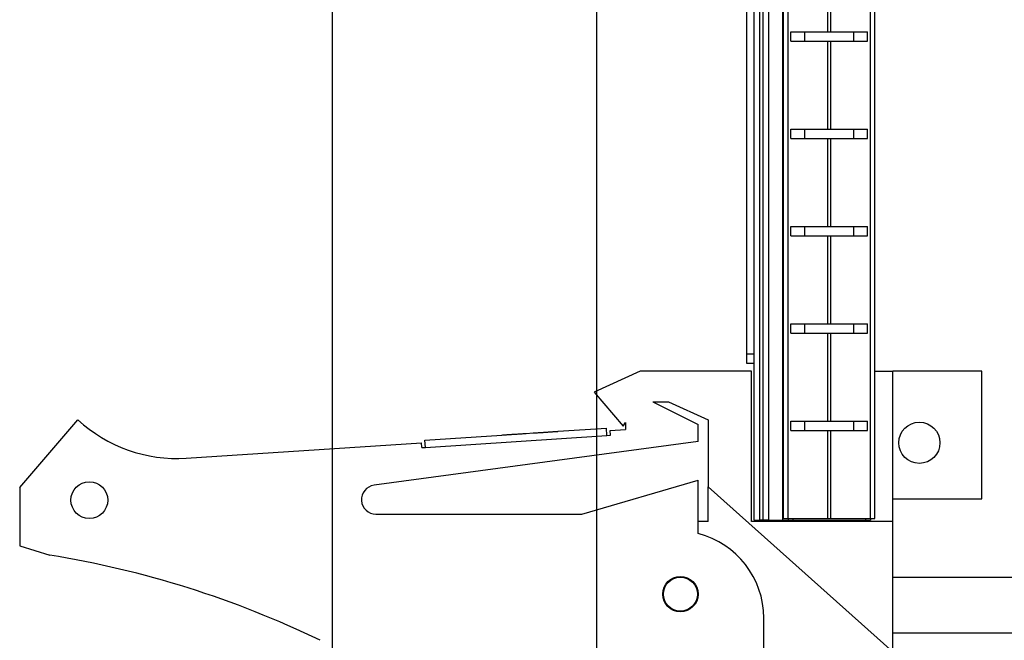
# Model space of a CAD drawing. Header units: inches. Extents: x 1 to 17.9, y 6 to 16.7.
# Tile 12 of 27: x 9.4 to 11.5, y 10 to 11.3. Entities that reach past the tile are written whole.
import ezdxf

# ---------------------------------------------------------------- set-up
doc = ezdxf.new("R2010")
doc.units = ezdxf.units.IN
doc.header["$MEASUREMENT"] = 0
doc.layers.add('1', color=7, linetype='Continuous')
doc.styles.add('CONVERTER_11', font='txt.shx', dxfattribs={"width": 0.9})
doc.dimstyles.new('ME10_DIM_11', dxfattribs={"dimtxt": 0.137795, "dimasz": 0.18, "dimexe": 0.079921, "dimexo": 0.05, "dimgap": 0.1, "dimtad": 1, "dimzin": 4, "dimdsep": 46, "dimtxsty": 'CONVERTER_11', "dimsah": 1, "dimcen": 0.09, "dimclrd": 140, "dimclre": 140, "dimclrt": 4, "dimadec": 0, "dimazin": 0, "dimtfac": 1, "dimtdec": 4, "dimtix": 1, "dimtofl": 0, "dimtmove": 0, "dimatfit": 0, "dimfxl": 1, "dimtolj": 1, "dimtzin": 0, "dimarcsym": 0})
doc.dimstyles.new('ME10_DIM_12', dxfattribs={"dimtxt": 0.137795, "dimasz": 0.18, "dimexe": 0.079921, "dimexo": 0.05, "dimgap": 0.1, "dimtad": 1, "dimzin": 4, "dimdsep": 46, "dimtxsty": 'CONVERTER_11', "dimsah": 1, "dimcen": 0.09, "dimclrd": 140, "dimclre": 140, "dimclrt": 4, "dimadec": 0, "dimazin": 0, "dimtfac": 1, "dimtdec": 4, "dimtix": 1, "dimtofl": 0, "dimtmove": 0, "dimatfit": 0, "dimfxl": 1, "dimtolj": 1, "dimtzin": 0, "dimarcsym": 0})

# ---------------------------------------------------------------- blocks, each defined once
blk = doc.blocks.new('frontpanel-preamp-26_5ghz-pxie-5698__7', base_point=(9.4294, 9.581))
at = {"color": 124, "linetype": 'Continuous'}
for p, q in [((10.9564, 10.2759), (10.9564, 14.7189)), ((10.9624, 14.7189), (10.9624, 10.2759)), ((11.0144, 10.2789), (11.0144, 14.2789)), ((11.0036, 10.2759), (11.0037, 13.8159)), ((11.1845, 10.2789), (11.1844, 13.815)), ((11.0963, 11.2836), (11.0963, 11.4656)), ((11.1026, 11.2836), (11.1026, 11.4656)), ((11.0963, 11.0827), (11.0963, 11.2646)), ((11.1026, 11.0827), (11.1026, 11.2646)), ((11.0963, 10.8817), (11.0963, 11.0637)), ((11.1026, 10.8817), (11.1026, 11.0637)), ((11.0963, 10.6808), (11.0963, 10.8627)), ((11.1026, 10.6808), (11.1026, 10.8627)), ((11.0963, 10.4798), (11.0963, 10.6618)), ((11.1026, 10.4798), (11.1026, 10.6618)), ((10.9294, 10.6189), (10.9444, 10.6189)), ((11.0963, 10.2789), (11.0963, 10.4608)), ((11.1026, 10.2789), (11.1026, 10.4608)), ((11.0244, 10.2789), (11.0244, 10.2759)), ((11.1744, 10.2789), (11.1744, 10.2759))]:
    blk.add_line(p, q, dxfattribs=at)
at = {"color": 7, "linetype": 'Continuous'}
for p, q in [((10.9744, 14.7189), (10.9744, 10.2759)), ((11.0054, 10.2789), (11.0054, 14.2789)), ((11.1934, 10.2789), (11.1934, 14.2789)), ((10.9294, 10.6189), (10.9294, 12.0636)), ((10.9444, 10.6189), (10.9444, 11.6714)), ((11.0202, 11.2836), (11.0489, 11.2836)), ((11.0202, 11.2646), (11.0202, 11.2836)), ((11.0489, 11.2646), (11.0489, 11.2836)), ((11.0489, 11.2836), (11.0963, 11.2836)), ((11.0963, 11.2836), (11.1026, 11.2836)), ((11.1026, 11.2836), (11.15, 11.2836)), ((11.15, 11.2836), (11.1787, 11.2836)), ((11.15, 11.2646), (11.15, 11.2836)), ((11.1787, 11.2646), (11.1787, 11.2836)), ((11.0202, 11.2646), (11.0489, 11.2646)), ((11.0489, 11.2646), (11.0963, 11.2646)), ((11.0963, 11.2646), (11.1026, 11.2646)), ((11.1026, 11.2646), (11.15, 11.2646)), ((11.15, 11.2646), (11.1787, 11.2646)), ((11.0202, 11.0827), (11.0489, 11.0827)), ((11.0202, 11.0637), (11.0202, 11.0827)), ((11.0489, 11.0637), (11.0489, 11.0827)), ((11.0489, 11.0827), (11.0963, 11.0827)), ((11.0963, 11.0827), (11.1026, 11.0827)), ((11.1026, 11.0827), (11.15, 11.0827)), ((11.15, 11.0827), (11.1787, 11.0827)), ((11.15, 11.0637), (11.15, 11.0827)), ((11.1787, 11.0637), (11.1787, 11.0827)), ((11.0202, 11.0637), (11.0489, 11.0637)), ((11.0489, 11.0637), (11.0963, 11.0637)), ((11.0963, 11.0637), (11.1026, 11.0637)), ((11.1026, 11.0637), (11.15, 11.0637)), ((11.15, 11.0637), (11.1787, 11.0637)), ((11.0202, 10.8817), (11.0489, 10.8817)), ((11.0202, 10.8627), (11.0202, 10.8817)), ((11.0489, 10.8627), (11.0489, 10.8817)), ((11.0489, 10.8817), (11.0963, 10.8817)), ((11.0963, 10.8817), (11.1026, 10.8817)), ((11.1026, 10.8817), (11.15, 10.8817)), ((11.15, 10.8817), (11.1787, 10.8817)), ((11.15, 10.8627), (11.15, 10.8817)), ((11.1787, 10.8627), (11.1787, 10.8817)), ((11.0202, 10.8627), (11.0489, 10.8627)), ((11.0489, 10.8627), (11.0963, 10.8627)), ((11.0963, 10.8627), (11.1026, 10.8627)), ((11.1026, 10.8627), (11.15, 10.8627)), ((11.15, 10.8627), (11.1787, 10.8627)), ((11.0202, 10.6808), (11.0489, 10.6808)), ((11.0202, 10.6618), (11.0202, 10.6808)), ((11.0489, 10.6808), (11.0963, 10.6808)), ((11.0489, 10.6618), (11.0489, 10.6808)), ((11.0963, 10.6808), (11.1026, 10.6808)), ((11.1026, 10.6808), (11.15, 10.6808)), ((11.15, 10.6808), (11.1787, 10.6808)), ((11.15, 10.6618), (11.15, 10.6808)), ((11.1787, 10.6618), (11.1787, 10.6808)), ((11.0202, 10.6618), (11.0489, 10.6618)), ((11.0489, 10.6618), (11.0963, 10.6618)), ((11.0963, 10.6618), (11.1026, 10.6618)), ((11.1026, 10.6618), (11.15, 10.6618)), ((11.15, 10.6618), (11.1787, 10.6618)), ((10.9294, 10.5989), (10.9294, 10.6189)), ((10.9444, 10.6102), (10.9444, 10.6189)), ((10.9444, 10.5989), (10.9444, 10.6102)), ((10.7094, 10.583), (10.6144, 10.54)), ((10.9394, 10.583), (10.7094, 10.583)), ((10.9444, 10.5989), (10.9294, 10.5989)), ((10.9394, 10.273), (10.9394, 10.583)), ((10.9444, 10.2759), (10.9444, 10.5989)), ((11.1934, 10.583), (11.2304, 10.583)), ((11.2304, 10.32), (11.2304, 10.583)), ((11.4144, 10.583), (11.2304, 10.583)), ((11.4144, 10.32), (11.4144, 10.583)), ((10.6144, 10.54), (10.6744, 10.47)), ((10.7354, 10.52), (10.8294, 10.473)), ((10.7354, 10.52), (10.7676, 10.52)), ((10.7676, 10.52), (10.8494, 10.483)), ((9.4294, 10.343), (9.5494, 10.483)), ((10.8494, 10.483), (10.8494, 10.3446)), ((10.5401, 10.4591), (10.6397, 10.4654)), ((10.6407, 10.4504), (10.6397, 10.4654)), ((10.6475, 10.4609), (10.6794, 10.463)), ((10.6481, 10.4509), (10.6475, 10.4609)), ((10.6744, 10.47), (10.6794, 10.4775)), ((10.6794, 10.4775), (10.6794, 10.463)), ((10.8294, 10.438), (10.8294, 10.473)), ((11.0202, 10.4798), (11.0489, 10.4798)), ((11.0202, 10.4608), (11.0202, 10.4798)), ((11.0202, 10.4608), (11.0489, 10.4608)), ((11.0489, 10.4798), (11.0963, 10.4798)), ((11.0489, 10.4608), (11.0489, 10.4798)), ((11.0489, 10.4608), (11.0963, 10.4608)), ((11.0963, 10.4798), (11.1026, 10.4798)), ((11.0963, 10.4608), (11.1026, 10.4608)), ((11.1026, 10.4798), (11.15, 10.4798)), ((11.1026, 10.4608), (11.15, 10.4608)), ((11.15, 10.4798), (11.1787, 10.4798)), ((11.15, 10.4608), (11.15, 10.4798)), ((11.15, 10.4608), (11.1787, 10.4608)), ((11.1787, 10.4608), (11.1787, 10.4798)), ((10.2655, 10.4409), (10.4239, 10.4514)), ((10.2665, 10.4259), (10.2655, 10.4409)), ((10.2665, 10.4259), (10.6407, 10.4504)), ((10.4239, 10.4514), (10.4262, 10.4516)), ((10.4262, 10.4516), (10.4267, 10.4516)), ((10.4267, 10.4516), (10.4272, 10.4517)), ((10.4272, 10.4517), (10.4278, 10.4517)), ((10.4278, 10.4517), (10.4283, 10.4517)), ((10.4283, 10.4517), (10.4289, 10.4518)), ((10.4289, 10.4518), (10.4296, 10.4518)), ((10.4296, 10.4518), (10.4302, 10.4519)), ((10.4302, 10.4519), (10.4309, 10.4519)), ((10.4309, 10.4519), (10.4316, 10.4519)), ((10.4316, 10.4519), (10.4323, 10.452)), ((10.4323, 10.452), (10.433, 10.452)), ((10.433, 10.452), (10.4337, 10.4521)), ((10.4337, 10.4521), (10.4348, 10.4522)), ((10.4348, 10.4522), (10.436, 10.4522)), ((10.436, 10.4522), (10.4372, 10.4523)), ((10.4372, 10.4523), (10.4385, 10.4524)), ((10.4385, 10.4524), (10.4398, 10.4525)), ((10.4398, 10.4525), (10.4412, 10.4526)), ((10.4412, 10.4526), (10.4426, 10.4527)), ((10.4426, 10.4527), (10.4441, 10.4528)), ((10.4441, 10.4528), (10.4456, 10.4529)), ((10.4456, 10.4529), (10.4471, 10.453)), ((10.4471, 10.453), (10.4488, 10.4531)), ((10.4488, 10.4531), (10.4504, 10.4532)), ((10.4504, 10.4532), (10.4522, 10.4533)), ((10.4522, 10.4533), (10.4541, 10.4534)), ((10.4541, 10.4534), (10.456, 10.4535)), ((10.456, 10.4535), (10.4579, 10.4537)), ((10.4579, 10.4537), (10.4599, 10.4538)), ((10.4599, 10.4538), (10.4619, 10.4539)), ((10.4619, 10.4539), (10.4628, 10.454)), ((10.4628, 10.454), (10.4639, 10.4541)), ((10.4639, 10.4541), (10.466, 10.4542)), ((10.466, 10.4542), (10.468, 10.4543)), ((10.468, 10.4543), (10.4701, 10.4545)), ((10.4701, 10.4545), (10.4722, 10.4546)), ((10.4722, 10.4546), (10.4743, 10.4547)), ((10.4743, 10.4547), (10.489, 10.4557)), ((10.489, 10.4557), (10.4912, 10.4559)), ((10.4912, 10.4559), (10.4933, 10.456)), ((10.4933, 10.456), (10.4953, 10.4561)), ((10.4953, 10.4561), (10.4974, 10.4563)), ((10.4974, 10.4563), (10.4994, 10.4564)), ((10.4994, 10.4564), (10.5014, 10.4565)), ((10.5014, 10.4565), (10.5027, 10.4566)), ((10.5027, 10.4566), (10.5033, 10.4566)), ((10.5033, 10.4566), (10.5053, 10.4568)), ((10.5053, 10.4568), (10.5072, 10.4569)), ((10.5072, 10.4569), (10.509, 10.457)), ((10.509, 10.457), (10.5108, 10.4571)), ((10.5108, 10.4571), (10.5126, 10.4572)), ((10.5126, 10.4572), (10.5142, 10.4574)), ((10.5142, 10.4574), (10.5159, 10.4575)), ((10.5159, 10.4575), (10.5175, 10.4576)), ((10.5175, 10.4576), (10.5191, 10.4577)), ((10.5191, 10.4577), (10.5206, 10.4578)), ((10.5206, 10.4578), (10.5221, 10.4579)), ((10.5221, 10.4579), (10.5236, 10.458)), ((10.5236, 10.458), (10.525, 10.4581)), ((10.525, 10.4581), (10.5264, 10.4582)), ((10.5264, 10.4582), (10.5277, 10.4582)), ((10.5277, 10.4582), (10.5289, 10.4583)), ((10.5289, 10.4583), (10.5302, 10.4584)), ((10.5302, 10.4584), (10.5316, 10.4585)), ((10.5316, 10.4585), (10.5329, 10.4586)), ((10.5329, 10.4586), (10.5342, 10.4587)), ((10.5342, 10.4587), (10.5353, 10.4587)), ((10.5353, 10.4587), (10.5363, 10.4588)), ((10.5363, 10.4588), (10.5373, 10.4589)), ((10.5373, 10.4589), (10.5381, 10.4589)), ((10.5381, 10.4589), (10.5389, 10.459)), ((10.5389, 10.459), (10.5395, 10.459)), ((10.5395, 10.459), (10.5401, 10.4591)), ((10.6407, 10.4504), (10.6481, 10.4509)), ((9.773, 10.4036), (10.2583, 10.4354)), ((10.8294, 10.438), (10.1604, 10.3477)), ((10.259, 10.4254), (10.2583, 10.4354)), ((10.259, 10.4254), (10.2665, 10.4259)), ((9.4294, 10.343), (9.4294, 10.223)), ((10.5894, 10.288), (10.8294, 10.358)), ((10.8294, 10.273), (10.8294, 10.358)), ((11.2304, 10.004), (10.8494, 10.3446)), ((10.8494, 10.273), (10.8494, 10.3446)), ((11.2304, 10.273), (11.2304, 10.32)), ((11.2304, 10.32), (11.4144, 10.32)), ((10.1644, 10.288), (10.5894, 10.288)), ((11.0054, 10.2789), (11.0144, 10.2789)), ((11.0144, 10.2789), (11.0144, 10.2759)), ((11.0144, 10.2789), (11.0963, 10.2789)), ((11.0963, 10.2789), (11.1026, 10.2789)), ((11.1026, 10.2789), (11.1845, 10.2789)), ((11.1845, 10.2789), (11.1844, 10.2759)), ((11.1845, 10.2789), (11.1934, 10.2789)), ((10.8294, 10.248), (10.8294, 10.273)), ((10.8494, 10.273), (10.8294, 10.273)), ((11.0444, 10.273), (10.9394, 10.273)), ((10.9444, 10.2759), (10.9564, 10.2759)), ((10.9624, 10.2759), (10.9564, 10.2759)), ((10.9744, 10.2759), (10.9624, 10.2759)), ((10.9744, 10.2759), (11.0036, 10.2759)), ((11.0036, 10.2759), (11.0144, 10.2759)), ((11.0144, 10.2759), (11.0244, 10.2759)), ((11.0244, 10.2759), (11.0444, 10.2759)), ((11.0444, 10.2759), (11.0444, 10.273)), ((11.0444, 10.2759), (11.1744, 10.2759)), ((11.2304, 10.273), (11.0444, 10.273)), ((11.1744, 10.2759), (11.1844, 10.2759)), ((11.2304, 10.1578), (11.2304, 10.273)), ((9.4294, 10.223), (9.4914, 10.2034)), ((11.2304, 10.0428), (11.2304, 10.1578)), ((11.2304, 10.1578), (11.8804, 10.1578)), ((10.9644, 9.973), (10.9644, 10.0737)), ((11.2304, 10.004), (11.2304, 10.0428)), ((11.2304, 10.0428), (11.8804, 10.0428))]:
    blk.add_line(p, q, dxfattribs=at)
for centre, radius in [((11.2854, 10.4354), 0.0425), ((9.5731, 10.317), 0.038), ((10.7924, 10.123), 0.0365), ((10.7924, 10.123), 0.035)]:
    blk.add_circle(centre, radius, dxfattribs=at)
for centre, radius, start, end in [((9.7534, 10.703), 0.3, 227.1666, 273.7467), ((10.1644, 10.318), 0.03, 97.6845, 270), ((10.7844, 10.0737), 0.18, 0, 75.5225), ((9.1681, 8.2034), 2.026, 64.2145, 80.8167)]:
    blk.add_arc(centre, radius, start, end, dxfattribs=at)
blk = doc.blocks.new('cu_PXIe-5698__8', base_point=(9.4294, 9.581))
blk.add_blockref('frontpanel-preamp-26_5ghz-pxie-5698__7', (9.4294, 9.581))
blk = doc.blocks.new('*D24')
at = {"layer": '1', "color": 140, "linetype": 'Continuous'}
blk.add_line((10.6194, 11.6898), (10.6194, 9.0915), dxfattribs=at)
at = {"layer": '1', "color": 4, "insert": (10.6883, 8.74), "char_height": 0.1378, "attachment_point": 7, "rotation": 90, "line_spacing_factor": 0.60024, "style": 'CONVERTER_11'}
blk.add_mtext('.43', dxfattribs=at)
blk = doc.blocks.new('*D25')
at = {"layer": '1', "color": 140, "linetype": 'Continuous'}
blk.add_line((10.0739, 12.1334), (10.0739, 9.0915), dxfattribs=at)
at = {"layer": '1', "color": 4, "insert": (10.1428, 8.74), "char_height": 0.1378, "attachment_point": 7, "rotation": 90, "line_spacing_factor": 0.60024, "style": 'CONVERTER_11'}
blk.add_mtext('.97', dxfattribs=at)
blk = doc.blocks.new('RIGHT1', base_point=(10.6799, 12.1499))
blk.add_blockref('cu_PXIe-5698__8', (9.4294, 9.581))
at = {"layer": '1'}
for feature_location, offset, origin, dimstyle, picture, middle in [((10.0739, 12.1834), (0, -3.0919), (11.0444, 14.7189), 'ME10_DIM_12', '*D25', (10.0739, 8.8657)), ((10.6194212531, 11.7397536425), (0, -2.6482923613), (11.0444212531, 14.7188762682), 'ME10_DIM_11', '*D24', (10.6194212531, 8.8657230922))]:
    dim = blk.add_ordinate_dim(feature_location=feature_location, offset=offset, dtype=1, origin=origin, dimstyle=dimstyle, dxfattribs=at)
    dim.commit()
    dim.dimension.update_dxf_attribs({"geometry": picture, "text_midpoint": middle})

msp = doc.modelspace()

# ---------------------------------------------------------------- block references
msp.add_blockref('RIGHT1', (10.6799, 12.1499))

doc.saveas('drawing.dxf')
